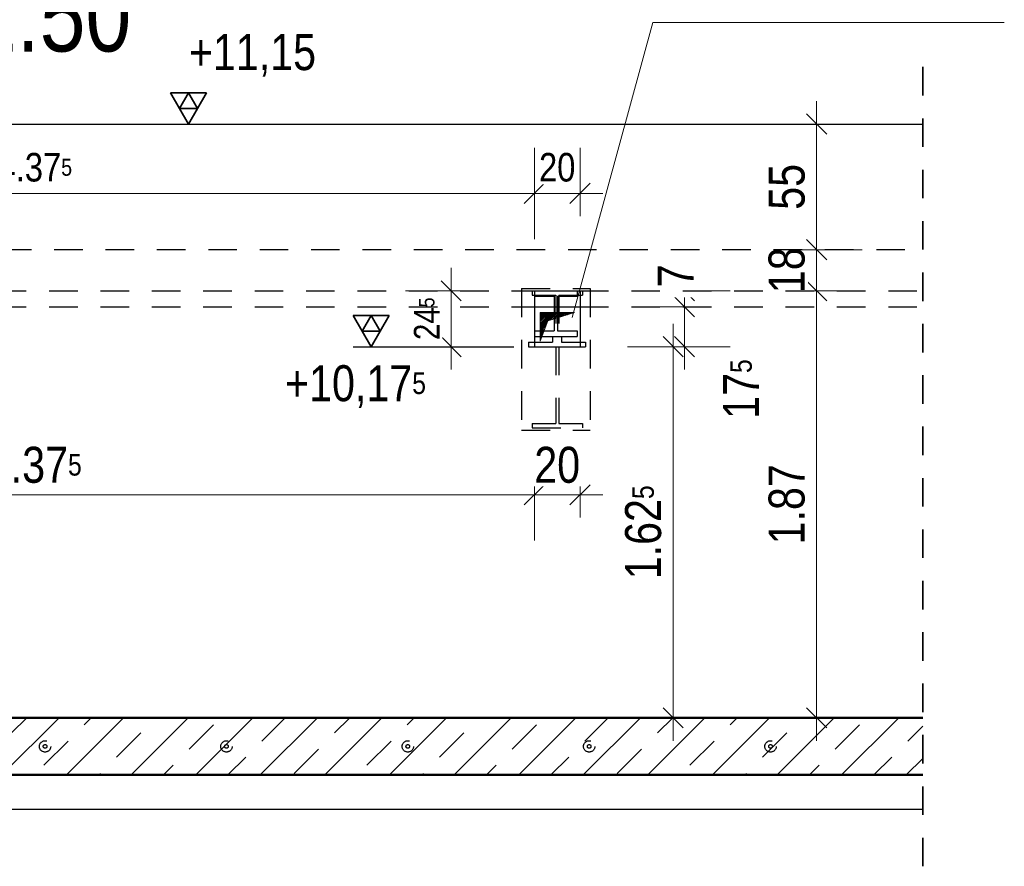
# Model space of a CAD drawing. Header units: millimetres. Extents: x -13 to 146, y -13 to 60.
# Tile 25 of 170: x 26.41 to 30.72, y 9.1 to 12.81. Entities that reach past the tile are written whole.
import ezdxf

# ---------------------------------------------------------------- set-up
doc = ezdxf.new("R2010")
doc.units = ezdxf.units.MM
doc.linetypes.add('HIDDEN', pattern=[0.375, 0.25, -0.125])
for name, color, linetype, lineweight in [('Achsen', 7, 'Continuous', 20), ('Schraffuren', 7, 'Continuous', 20), ('Texte', 7, 'Continuous', 20)]:
    doc.layers.add(name, color=color, linetype=linetype, lineweight=lineweight)
doc.styles.add('Arial Narrow', font='ARIALN.TTF')
doc.dimstyles.new('Arch_Strakon_dimstyle', dxfattribs={"dimtxt": 11.25, "dimasz": 1, "dimexe": 1.25, "dimexo": 0.0625, "dimgap": 1, "dimtad": 0, "dimdec": 5, "dimzin": 12, "dimdsep": 46, "dimtxsty": 'Arial Narrow', "dimblk": 'Arrowhead_Tick', "dimsah": 1, "dimcen": 0, "dimse1": 1, "dimse2": 1, "dimclrd": 6, "dimclrt": 3, "dimazin": 0, "dimtfac": 1, "dimtdec": 4, "dimtmove": 0, "dimatfit": 3, "dimldrblk": 'NONE', "dimfxl": 1, "dimtvp": 1, "dimtolj": 1, "dimtzin": 0, "dimlwd": 13, "dimarcsym": 2})

# ---------------------------------------------------------------- blocks, each defined once
blk = doc.blocks.new('Arrowhead_Tick')
at = {"color": 0, "linetype": 'Continuous', "lineweight": -2}
for p, q in [((0, 20), (0, -10)), ((-1, 0), (0, 0)), ((10, 0), (0, 0))]:
    blk.add_line(p, q, dxfattribs=at)
at = {"color": 2, "linetype": 'Continuous', "lineweight": 35}
blk.add_line((4.42, 4.42), (-4.42, -4.42), dxfattribs=at)
blk = doc.blocks.new('*D260')
at = {"color": 6, "linetype": 'Continuous', "lineweight": 13}
blk.add_line((29.9, 9.7636), (29.9, 11.6136), dxfattribs=at)
at = {"layer": 'Defpoints', "color": 0}
for p in [(29.9, 11.6236), (30.3653, 11.6236), (30.3653, 9.7536)]:
    blk.add_point(p, dxfattribs=at)
at = {"color": 6, "lineweight": 13, "xscale": 0.01, "yscale": 0.01, "zscale": 0.01}
for p, rotation in [((29.9, 11.6236), 90), ((29.9, 9.7536), 270)]:
    blk.add_blockref('Arrowhead_Tick', p, dxfattribs=dict(at, rotation=rotation))
at = {"color": 2, "lineweight": 35, "insert": (29.7696, 10.6886), "char_height": 0.1575, "attachment_point": 5, "rotation": 90, "style": 'Arial Narrow', "bg_fill": 3, "box_fill_scale": 1.1, "bg_fill_color": 256, "bg_fill_true_color": 13158600, "bg_fill_transparency": 0}
blk.add_mtext('\\A1;1.87', dxfattribs=at)
blk = doc.blocks.new('_None')
blk = doc.blocks.new('*D261')
at = {"color": 6, "linetype": 'Continuous', "lineweight": 13}
blk.add_line((29.9, 11.6336), (29.9, 11.7936), dxfattribs=at)
at = {"layer": 'Defpoints', "color": 0}
for p in [(29.9, 11.8036), (30.3653, 11.8036), (30.3653, 11.6236)]:
    blk.add_point(p, dxfattribs=at)
at = {"color": 6, "lineweight": 13, "xscale": 0.01, "yscale": 0.01, "zscale": 0.01}
for p, rotation in [((29.9, 11.8036), 90), ((29.9, 11.6236), 270)]:
    blk.add_blockref('Arrowhead_Tick', p, dxfattribs=dict(at, rotation=rotation))
at = {"color": 2, "lineweight": 35, "insert": (29.7696, 11.7136), "char_height": 0.1575, "attachment_point": 5, "rotation": 90, "style": 'Arial Narrow', "bg_fill": 3, "box_fill_scale": 1.1, "bg_fill_color": 256, "bg_fill_true_color": 13158600, "bg_fill_transparency": 0}
blk.add_mtext('\\A1;18', dxfattribs=at)
blk = doc.blocks.new('*D262')
at = {"color": 6, "linetype": 'Continuous', "lineweight": 13}
blk.add_line((29.9, 11.8136), (29.9, 12.3436), dxfattribs=at)
at = {"layer": 'Defpoints', "color": 0}
for p in [(29.9, 12.3536), (30.3653, 12.3536), (30.3653, 11.8036)]:
    blk.add_point(p, dxfattribs=at)
at = {"color": 6, "lineweight": 13, "xscale": 0.01, "yscale": 0.01, "zscale": 0.01}
for p, rotation in [((29.9, 12.3536), 90), ((29.9, 11.8036), 270)]:
    blk.add_blockref('Arrowhead_Tick', p, dxfattribs=dict(at, rotation=rotation))
at = {"color": 2, "lineweight": 35, "insert": (29.7699, 12.0786), "char_height": 0.1575, "attachment_point": 5, "rotation": 90, "style": 'Arial Narrow', "bg_fill": 3, "box_fill_scale": 1.1, "bg_fill_color": 256, "bg_fill_true_color": 13158600, "bg_fill_transparency": 0}
blk.add_mtext('\\A1;55', dxfattribs=at)
blk = doc.blocks.new('*D263')
at = {"color": 6, "linetype": 'Continuous', "lineweight": 13}
blk.add_line((29.2717, 9.7636), (29.2717, 11.3686), dxfattribs=at)
at = {"layer": 'Defpoints', "color": 0}
for p in [(28.8642, 11.3786), (29.2717, 11.3786), (30.3653, 9.7536)]:
    blk.add_point(p, dxfattribs=at)
at = {"color": 6, "lineweight": 13, "xscale": 0.01, "yscale": 0.01, "zscale": 0.01}
for p, rotation in [((29.2717, 11.3786), 90), ((29.2717, 9.7536), 270)]:
    blk.add_blockref('Arrowhead_Tick', p, dxfattribs=dict(at, rotation=rotation))
at = {"color": 2, "lineweight": 35, "insert": (29.1413, 10.5661), "char_height": 0.1575, "attachment_point": 5, "rotation": 90, "style": 'Arial Narrow', "bg_fill": 3, "box_fill_scale": 1.1, "bg_fill_color": 256, "bg_fill_true_color": 13158600, "bg_fill_transparency": 0}
blk.add_mtext('\\A1;1.62{\\A1;\\H.6x;\\S5;}', dxfattribs=at)
blk = doc.blocks.new('*D264')
at = {"color": 6, "linetype": 'Continuous', "lineweight": 13}
blk.add_line((29.3217, 11.3886), (29.3217, 11.5436), dxfattribs=at)
at = {"layer": 'Defpoints', "color": 0}
for p in [(28.8642, 11.5536), (29.3217, 11.5536), (28.8642, 11.3786)]:
    blk.add_point(p, dxfattribs=at)
at = {"color": 6, "lineweight": 13, "xscale": 0.01, "yscale": 0.01, "zscale": 0.01}
for p, rotation in [((29.3217, 11.5536), 90), ((29.3217, 11.3786), 270)]:
    blk.add_blockref('Arrowhead_Tick', p, dxfattribs=dict(at, rotation=rotation))
at = {"color": 2, "lineweight": 35, "insert": (29.5697, 11.1933), "char_height": 0.1575, "attachment_point": 5, "rotation": 90, "style": 'Arial Narrow', "bg_fill": 3, "box_fill_scale": 1.1, "bg_fill_color": 256, "bg_fill_true_color": 13158600, "bg_fill_transparency": 0}
blk.add_mtext('\\A1;17{\\A1;\\H.6x;\\S5;}', dxfattribs=at)
blk = doc.blocks.new('*D265')
at = {"color": 6, "linetype": 'Continuous', "lineweight": 13}
for p, q in [((29.3217, 11.6336), (29.3217, 11.6436)), ((29.3217, 11.5536), (29.3217, 11.6236)), ((29.3217, 11.5436), (29.3217, 11.5336))]:
    blk.add_line(p, q, dxfattribs=at)
at = {"layer": 'Defpoints', "color": 0}
for p in [(30.3653, 11.6236), (28.8642, 11.5536)]:
    blk.add_point(p, dxfattribs=at)
at = {"color": 6, "lineweight": 13, "xscale": 0.01, "yscale": 0.01, "zscale": 0.01}
for p, rotation in [((29.3217, 11.5536), 90), ((29.3217, 11.6236), 270)]:
    blk.add_blockref('Arrowhead_Tick', p, dxfattribs=dict(at, rotation=rotation))
at = {"color": 2, "lineweight": 35, "insert": (29.2829, 11.689), "char_height": 0.1575, "attachment_point": 5, "rotation": 90, "style": 'Arial Narrow', "bg_fill": 3, "box_fill_scale": 1.1, "bg_fill_color": 256, "bg_fill_true_color": 13158600, "bg_fill_transparency": 0}
blk.add_mtext('\\A1;7', dxfattribs=at)
at = {"layer": 'Defpoints', "color": 0}
blk.add_point((29.3217, 11.6236), dxfattribs=at)
blk = doc.blocks.new('*D271')
at = {"color": 6, "linetype": 'Continuous', "lineweight": 13}
blk.add_line((24.2992, 10.7302), (28.6542, 10.7302), dxfattribs=at)
at = {"layer": 'Defpoints', "color": 0}
for p in [(28.6642, 11.5536), (28.6642, 10.7302), (24.2892, 10.1986)]:
    blk.add_point(p, dxfattribs=at)
at = {"color": 6, "lineweight": 13, "xscale": 0.01, "yscale": 0.01, "zscale": 0.01}
blk.add_blockref('Arrowhead_Tick', (28.6642, 10.7302), dxfattribs=at)
at = {"color": 6, "lineweight": 13, "xscale": 0.01, "yscale": 0.01, "zscale": 0.01, "rotation": 180}
blk.add_blockref('Arrowhead_Tick', (24.2892, 10.7302), dxfattribs=at)
at = {"color": 2, "lineweight": 35, "insert": (26.4767, 10.8606), "char_height": 0.1575, "attachment_point": 5, "style": 'Arial Narrow', "bg_fill": 3, "box_fill_scale": 1.1, "bg_fill_color": 256, "bg_fill_true_color": 13158600, "bg_fill_transparency": 0}
blk.add_mtext('\\A1;4.37{\\A1;\\H.6x;\\S5;}', dxfattribs=at)
blk = doc.blocks.new('*D272')
at = {"color": 6, "linetype": 'Continuous', "lineweight": 13}
blk.add_line((28.6742, 10.7302), (28.8542, 10.7302), dxfattribs=at)
at = {"layer": 'Defpoints', "color": 0}
for p in [(28.6642, 11.5536), (28.8642, 11.5536), (28.8642, 10.7302)]:
    blk.add_point(p, dxfattribs=at)
at = {"color": 6, "lineweight": 13, "xscale": 0.01, "yscale": 0.01, "zscale": 0.01}
blk.add_blockref('Arrowhead_Tick', (28.8642, 10.7302), dxfattribs=at)
at = {"color": 6, "lineweight": 13, "xscale": 0.01, "yscale": 0.01, "zscale": 0.01, "rotation": 180}
blk.add_blockref('Arrowhead_Tick', (28.6642, 10.7302), dxfattribs=at)
at = {"color": 2, "lineweight": 35, "insert": (28.7642, 10.8606), "char_height": 0.1575, "attachment_point": 5, "style": 'Arial Narrow', "bg_fill": 3, "box_fill_scale": 1.1, "bg_fill_color": 256, "bg_fill_true_color": 13158600, "bg_fill_transparency": 0}
blk.add_mtext('\\A1;20', dxfattribs=at)
blk = doc.blocks.new('*D802')
at = {"color": 6, "linetype": 'Continuous', "lineweight": 13}
blk.add_line((24.2996, 12.05), (28.6542, 12.05), dxfattribs=at)
at = {"layer": 'Defpoints', "color": 0}
for p in [(28.6642, 12.05), (24.2896, 11.6236), (28.6642, 11.3786)]:
    blk.add_point(p, dxfattribs=at)
at = {"color": 6, "lineweight": 13, "xscale": 0.01, "yscale": 0.01, "zscale": 0.01}
blk.add_blockref('Arrowhead_Tick', (28.6642, 12.05), dxfattribs=at)
at = {"color": 6, "lineweight": 13, "xscale": 0.01, "yscale": 0.01, "zscale": 0.01, "rotation": 180}
blk.add_blockref('Arrowhead_Tick', (24.2896, 12.05), dxfattribs=at)
at = {"color": 3, "lineweight": 35, "insert": (26.4769, 12.1638), "char_height": 0.125, "attachment_point": 5, "style": 'Arial Narrow', "bg_fill": 3, "box_fill_scale": 1.1, "bg_fill_color": 256, "bg_fill_true_color": 13158600, "bg_fill_transparency": 0}
blk.add_mtext('\\A1;4.37{\\A1;\\H.6x;\\S5;}', dxfattribs=at)
blk = doc.blocks.new('*D803')
at = {"color": 6, "linetype": 'Continuous', "lineweight": 13}
blk.add_line((28.6742, 12.05), (28.8542, 12.05), dxfattribs=at)
at = {"layer": 'Defpoints', "color": 0}
for p in [(28.8642, 12.05), (28.6642, 11.3786), (28.8642, 11.3786)]:
    blk.add_point(p, dxfattribs=at)
at = {"color": 6, "lineweight": 13, "xscale": 0.01, "yscale": 0.01, "zscale": 0.01}
blk.add_blockref('Arrowhead_Tick', (28.8642, 12.05), dxfattribs=at)
at = {"color": 6, "lineweight": 13, "xscale": 0.01, "yscale": 0.01, "zscale": 0.01, "rotation": 180}
blk.add_blockref('Arrowhead_Tick', (28.6642, 12.05), dxfattribs=at)
at = {"color": 3, "lineweight": 35, "insert": (28.7642, 12.1638), "char_height": 0.125, "attachment_point": 5, "style": 'Arial Narrow', "bg_fill": 3, "box_fill_scale": 1.1, "bg_fill_color": 256, "bg_fill_true_color": 13158600, "bg_fill_transparency": 0}
blk.add_mtext('\\A1;20', dxfattribs=at)
blk = doc.blocks.new('*D815')
at = {"layer": 'Defpoints', "color": 0}
for p in [(28.6547, 11.6236), (28.6642, 11.3786)]:
    blk.add_point(p, dxfattribs=at)
at = {"layer": 'Texte', "color": 6, "linetype": 'Continuous', "lineweight": 13}
blk.add_line((28.3, 11.3886), (28.3, 11.6136), dxfattribs=at)
at = {"layer": 'Texte', "color": 6, "lineweight": 13, "xscale": 0.01, "yscale": 0.01, "zscale": 0.01}
for p, rotation in [((28.3, 11.6236), 90), ((28.3, 11.3786), 270)]:
    blk.add_blockref('Arrowhead_Tick', p, dxfattribs=dict(at, rotation=rotation))
at = {"layer": 'Texte', "color": 3, "lineweight": 35, "insert": (28.1935, 11.5011), "char_height": 0.1125, "attachment_point": 5, "rotation": 90, "style": 'Arial Narrow', "bg_fill": 3, "box_fill_scale": 1.1, "bg_fill_color": 256, "bg_fill_true_color": 13158600, "bg_fill_transparency": 0}
blk.add_mtext('\\A1;24{\\A1;\\H.6x;\\S5;}', dxfattribs=at)
at = {"layer": 'Defpoints', "color": 0}
blk.add_point((28.3, 11.6236), dxfattribs=at)

msp = doc.modelspace()

# ---------------------------------------------------------------- hatches: boundary and pattern name
at = {"lineweight": 13}
h = msp.add_hatch(dxfattribs=at)
h.set_pattern_fill('Mau', color=6, scale=0.01, angle=45, style=0, pattern_type=2)
h.set_pattern_definition([(45, (0, 0), (-0.0036769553, 0.0036769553), [])])
h.paths.add_polyline_path([(28.689236, 11.403648), (28.723125, 11.492051), (28.839236, 11.528648), (28.689236, 11.528648)])
at = {"layer": 'Schraffuren', "lineweight": 13}
h = msp.add_hatch(dxfattribs=at)
h.set_pattern_fill('bB', color=6, scale=0.01, angle=45, style=0, pattern_type=2)
h.set_pattern_definition([(45, (0, 0), (-0.1414214, 0.1414214), [0.15, -0.1]), (45, (-0.07071, 0.07071), (-0.1414214, 0.1414214), [])])
h.paths.add_polyline_path([(30.365306, 9.503648), (30.365306, 9.753648), (24.039236, 9.753648), (24.039236, 9.503648)])

# ---------------------------------------------------------------- linework, layer by layer
at = {"color": 5, "linetype": 'Continuous', "lineweight": 18}
for p, q in [((29.183669, 12.798061), (28.830043, 11.507325)), ((30.721943, 12.798061), (29.183669, 12.798061))]:
    msp.add_line(p, q, dxfattribs=at)
at = {"color": 2, "linetype": 'Continuous', "lineweight": 35}
for p, q in [((27.22875, 12.490043), (27.07125, 12.490043)), ((27.07125, 12.490043), (27.15, 12.353648)), ((27.15, 12.490043), (27.110625, 12.421846)), ((27.15, 12.353648), (27.22875, 12.490043)), ((27.189375, 12.421846), (27.15, 12.490043)), ((27.110625, 12.421846), (27.189375, 12.421846))]:
    msp.add_line(p, q, dxfattribs=at)
at = {"color": 3, "linetype": 'Continuous', "lineweight": 25}
msp.add_line((27.07125, 12.353648), (27.699675, 12.353648), dxfattribs=at)
at = {"color": 6, "linetype": 'Continuous', "lineweight": 13}
for p, q in [((28.689236, 11.403648), (28.689236, 11.528648)), ((28.689236, 11.528648), (28.839236, 11.528648)), ((28.723125, 11.492051), (28.839236, 11.528648)), ((28.689236, 11.403648), (28.723125, 11.492051))]:
    msp.add_line(p, q, dxfattribs=at)
at = {"color": 4, "linetype": 'Continuous', "lineweight": 50}
msp.add_line((24.289235, 9.503648), (30.365306, 9.503648), dxfattribs=at)
at = {"color": 3, "linetype": 'HIDDEN', "lineweight": 25, "ltscale": 0.5}
for centre, radius in [((26.521735, 9.628648), 0.025), ((26.521735, 9.628648), 0.008), ((27.315902, 9.628648), 0.025), ((27.315902, 9.628648), 0.008), ((28.110068, 9.628648), 0.025), ((28.110068, 9.628648), 0.008)]:
    msp.add_circle(centre, radius, dxfattribs=at)
at = {"layer": 'Achsen', "color": 3, "linetype": 'Continuous', "lineweight": 25}
msp.add_line((24.289608, 9.353648), (30.365306, 9.353648), dxfattribs=at)

# ---------------------------------------------------------------- texts
at = {"color": 2, "lineweight": 35, "insert": (27.101175, 12.747398), "char_height": 0.1575, "attachment_point": 1, "line_spacing_factor": 0.9, "style": 'Arial Narrow'}
msp.add_mtext(' +11,15', dxfattribs=at)
at = {"layer": 'Achsen', "color": 1, "lineweight": 70, "style": 'Arial Narrow'}
msp.add_text('Schnitt B - B   M. 1:50', height=0.315, dxfattribs=at).set_placement((23.389299, 12.671309))

# ---------------------------------------------------------------- next in the draw order: dimensions: what is measured, and where the dimension line sits
at = {"lineweight": 35}
dim = msp.add_linear_dim(base=(29.9, 11.623648), p1=(30.365306, 9.753648), p2=(30.365306, 11.623648), angle=90, text='1.87', dimstyle='Arch_Strakon_dimstyle', override={"dimscale": 0.01, "dimtxt": 15.75, "dimasz": 1, "dimgap": 5, "dimtad": 1, "dimjust": 0, "dimtih": 0, "dimtoh": 0, "dimdec": 5, "dimdsep": 46, "dimtxsty": 'Arial Narrow', "dimclrd": 6, "dimclrt": 2, "dimtix": 1, "dimtofl": 255, "dimtmove": 0, "dimatfit": 2, "dimfxl": 0, "dimfxlon": 0, "dimtvp": 31.746032, "dimtfill": 1, "dimtfillclr": 7, "dimlwd": 13}, dxfattribs=at)
dim.commit()
dim.dimension.update_dxf_attribs({"geometry": '*D260', "text_midpoint": (29.9, 10.688648), "dimtype": 160})
dim = msp.add_linear_dim(base=(28.664236, 10.730154), p1=(24.289235, 10.198648), p2=(28.664236, 11.553648), text='4.37{\\A1;\\H.6x;\\S5;}', dimstyle='Arch_Strakon_dimstyle', override={"dimscale": 0.01, "dimtxt": 15.75, "dimasz": 1, "dimgap": 5, "dimtad": 1, "dimjust": 0, "dimtih": 0, "dimtoh": 0, "dimdec": 5, "dimdsep": 46, "dimtxsty": 'Arial Narrow', "dimclrd": 6, "dimclrt": 2, "dimtix": 1, "dimtofl": 255, "dimtmove": 0, "dimatfit": 2, "dimfxl": 0, "dimfxlon": 0, "dimtvp": 31.746032, "dimtfill": 1, "dimtfillclr": 7, "dimlwd": 13}, dxfattribs=at)
dim.commit()
dim.dimension.update_dxf_attribs({"geometry": '*D271', "text_midpoint": (26.476735, 10.730154), "dimtype": 160})

# ---------------------------------------------------------------- next in the draw order: linework, layer by layer
at = {"color": 2, "linetype": 'Continuous', "lineweight": 35}
for p, q in [((28.02875, 11.515043), (27.87125, 11.515043)), ((27.87125, 11.515043), (27.95, 11.378648)), ((27.95, 11.515043), (27.910625, 11.446846)), ((27.95, 11.378648), (28.02875, 11.515043)), ((27.989375, 11.446846), (27.95, 11.515043)), ((27.910625, 11.446846), (27.989375, 11.446846))]:
    msp.add_line(p, q, dxfattribs=at)

# ---------------------------------------------------------------- next in the draw order: dimensions: what is measured, and where the dimension line sits
at = {"lineweight": 35}
for base, p1, p2, text, picture, middle in [((29.9, 11.803648), (30.365306, 11.623648), (30.365306, 11.803648), '18', '*D261', (29.9, 11.713648)), ((29.271727, 11.378648), (30.365306, 9.753648), (28.864236, 11.378648), '1.62{\\A1;\\H.6x;\\S5;}', '*D263', (29.271727, 10.566148))]:
    dim = msp.add_linear_dim(base=base, p1=p1, p2=p2, angle=90, text=text, dimstyle='Arch_Strakon_dimstyle', override={"dimscale": 0.01, "dimtxt": 15.75, "dimasz": 1, "dimgap": 5, "dimtad": 1, "dimjust": 0, "dimtih": 0, "dimtoh": 0, "dimdec": 5, "dimdsep": 46, "dimtxsty": 'Arial Narrow', "dimclrd": 6, "dimclrt": 2, "dimtix": 1, "dimtofl": 255, "dimtmove": 0, "dimatfit": 2, "dimfxl": 0, "dimfxlon": 0, "dimtvp": 31.746032, "dimtfill": 1, "dimtfillclr": 7, "dimlwd": 13}, dxfattribs=at)
    dim.commit()
    dim.dimension.update_dxf_attribs({"geometry": picture, "text_midpoint": middle, "dimtype": 160})

# ---------------------------------------------------------------- next in the draw order: linework, layer by layer
at = {"color": 4, "linetype": 'Continuous', "lineweight": 50}
msp.add_line((24.289235, 9.753648), (30.365306, 9.753648), dxfattribs=at)
at = {"color": 3, "linetype": 'HIDDEN', "lineweight": 25, "ltscale": 0.5}
for centre, radius in [((28.904235, 9.628648), 0.025), ((28.904235, 9.628648), 0.008), ((29.698402, 9.628648), 0.025), ((29.698402, 9.628648), 0.008)]:
    msp.add_circle(centre, radius, dxfattribs=at)

# ---------------------------------------------------------------- next in the draw order: dimensions: what is measured, and where the dimension line sits
at = {"lineweight": 35}
for base, p1, p2, text, override, picture, middle in [((29.9, 12.353648), (30.365306, 11.803648), (30.365306, 12.353648), '55', {"dimscale": 0.01, "dimtxt": 15.75, "dimasz": 1, "dimgap": 5, "dimtad": 1, "dimjust": 0, "dimtih": 0, "dimtoh": 0, "dimdec": 5, "dimdsep": 46, "dimtxsty": 'Arial Narrow', "dimclrd": 6, "dimclrt": 2, "dimtix": 1, "dimtofl": 255, "dimtmove": 0, "dimatfit": 2, "dimfxl": 0, "dimfxlon": 0, "dimtvp": 31.746032, "dimtfill": 1, "dimtfillclr": 7, "dimlwd": 13}, '*D262', (29.9, 12.078648)), ((29.321727, 11.553648), (28.864236, 11.378648), (28.864236, 11.553648), '17{\\A1;\\H.6x;\\S5;}', {"dimscale": 0.01, "dimtxt": 15.75, "dimasz": 1, "dimgap": 5, "dimtad": 0, "dimjust": 0, "dimtih": 0, "dimtoh": 0, "dimdec": 5, "dimdsep": 46, "dimtxsty": 'Arial Narrow', "dimclrd": 6, "dimclrt": 2, "dimtix": 0, "dimtofl": 255, "dimtmove": 2, "dimatfit": 2, "dimfxl": 0, "dimfxlon": 0, "dimtvp": 31.746032, "dimtfill": 1, "dimtfillclr": 7, "dimlwd": 13}, '*D264', (29.569694, 11.193287))]:
    dim = msp.add_linear_dim(base=base, p1=p1, p2=p2, angle=90, text=text, dimstyle='Arch_Strakon_dimstyle', override=override, dxfattribs=at)
    dim.commit()
    dim.dimension.update_dxf_attribs({"geometry": picture, "text_midpoint": middle, "dimtype": 160})

# ---------------------------------------------------------------- next in the draw order: linework, layer by layer
at = {"layer": 'Achsen', "color": 3, "linetype": 'Continuous', "lineweight": 25}
msp.add_line((23.411648, 12.353648), (30.365306, 12.353648), dxfattribs=at)

# ---------------------------------------------------------------- next in the draw order: dimensions: what is measured, and where the dimension line sits
at = {"lineweight": 35}
dim = msp.add_linear_dim(base=(29.321727, 11.623648), p1=(28.864236, 11.553648), p2=(30.365306, 11.623648), angle=90, text='7', dimstyle='Arch_Strakon_dimstyle', override={"dimscale": 0.01, "dimtxt": 15.75, "dimasz": 1, "dimgap": 5, "dimtad": 0, "dimjust": 0, "dimtih": 0, "dimtoh": 0, "dimdec": 5, "dimdsep": 46, "dimtxsty": 'Arial Narrow', "dimclrd": 6, "dimclrt": 2, "dimtix": 0, "dimtofl": 255, "dimtmove": 2, "dimatfit": 2, "dimfxl": 0, "dimfxlon": 0, "dimtvp": 31.746032, "dimtfill": 1, "dimtfillclr": 7, "dimlwd": 13}, dxfattribs=at)
dim.commit()
dim.dimension.update_dxf_attribs({"geometry": '*D265', "text_midpoint": (29.282888, 11.689049), "dimtype": 160})

# ---------------------------------------------------------------- next in the draw order: linework, layer by layer
at = {"color": 2, "linetype": 'HIDDEN', "lineweight": 35, "ltscale": 0.5}
msp.add_line((30.365306, 12.603648), (30.365306, 9.103648), dxfattribs=at)

# ---------------------------------------------------------------- next in the draw order: dimensions: what is measured, and where the dimension line sits
at = {"lineweight": 35}
dim = msp.add_linear_dim(base=(28.864236, 10.730154), p1=(28.664236, 11.553648), p2=(28.864236, 11.553648), text='20', dimstyle='Arch_Strakon_dimstyle', override={"dimscale": 0.01, "dimtxt": 15.75, "dimasz": 1, "dimgap": 5, "dimtad": 1, "dimjust": 0, "dimtih": 0, "dimtoh": 0, "dimdec": 5, "dimdsep": 46, "dimtxsty": 'Arial Narrow', "dimclrd": 6, "dimclrt": 2, "dimtix": 1, "dimtofl": 255, "dimtmove": 0, "dimatfit": 2, "dimfxl": 0, "dimfxlon": 0, "dimtvp": 31.746032, "dimtfill": 1, "dimtfillclr": 7, "dimlwd": 13}, dxfattribs=at)
dim.commit()
dim.dimension.update_dxf_attribs({"geometry": '*D272', "text_midpoint": (28.764236, 10.730154), "dimtype": 160})

# ---------------------------------------------------------------- next in the draw order: linework, layer by layer
at = {"color": 3, "linetype": 'Continuous', "lineweight": 25}
msp.add_line((27.87125, 11.378648), (28.574094, 11.378648), dxfattribs=at)
at = {"color": 3, "linetype": 'HIDDEN', "lineweight": 25, "ltscale": 0.5}
for p, q in [((28.654669, 11.042648), (28.758669, 11.042648)), ((28.654669, 11.042648), (28.654669, 11.023648)), ((28.770669, 11.042648), (28.874669, 11.042648)), ((28.874669, 11.042648), (28.874669, 11.023648)), ((28.608243, 11.013648), (28.908243, 11.013648)), ((28.654669, 11.023648), (28.874669, 11.023648))]:
    msp.add_line(p, q, dxfattribs=at)

# ---------------------------------------------------------------- next in the draw order: texts
at = {"color": 2, "lineweight": 35, "insert": (27.522374, 11.297655), "char_height": 0.1575, "attachment_point": 1, "line_spacing_factor": 0.9, "style": 'Arial Narrow'}
msp.add_mtext(' +10,17{\\A1;\\H.6x;\\S5;}', dxfattribs=at)

# ---------------------------------------------------------------- next in the draw order: dimensions: what is measured, and where the dimension line sits
at = {"lineweight": 35}
dim = msp.add_linear_dim(base=(28.664236, 12.05), p1=(24.289608, 11.623648), p2=(28.664236, 11.378648), text='4.37{\\A1;\\H.6x;\\S5;}', dimstyle='Arch_Strakon_dimstyle', override={"dimscale": 0.01, "dimtxt": 12.5, "dimasz": 1, "dimgap": 5, "dimtad": 1, "dimjust": 0, "dimtih": 0, "dimtoh": 0, "dimdec": 5, "dimdsep": 46, "dimtxsty": 'Arial Narrow', "dimclrd": 6, "dimclrt": 3, "dimtix": 1, "dimtofl": 255, "dimtmove": 0, "dimatfit": 2, "dimfxl": 0, "dimfxlon": 0, "dimtvp": 40, "dimtfill": 1, "dimtfillclr": 7, "dimlwd": 13}, dxfattribs=at)
dim.commit()
dim.dimension.update_dxf_attribs({"geometry": '*D802', "text_midpoint": (26.476922, 12.05), "dimtype": 160})

# ---------------------------------------------------------------- next in the draw order: dimensions: what is measured, and where the dimension line sits
dim = msp.add_linear_dim(base=(28.864236, 12.05), p1=(28.664236, 11.378648), p2=(28.864236, 11.378648), text='20', dimstyle='Arch_Strakon_dimstyle', override={"dimscale": 0.01, "dimtxt": 12.5, "dimasz": 1, "dimgap": 5, "dimtad": 1, "dimjust": 0, "dimtih": 0, "dimtoh": 0, "dimdec": 5, "dimdsep": 46, "dimtxsty": 'Arial Narrow', "dimclrd": 6, "dimclrt": 3, "dimtix": 1, "dimtofl": 255, "dimtmove": 0, "dimatfit": 2, "dimfxl": 0, "dimfxlon": 0, "dimtvp": 40, "dimtfill": 1, "dimtfillclr": 7, "dimlwd": 13}, dxfattribs=at)
dim.commit()
dim.dimension.update_dxf_attribs({"geometry": '*D803', "text_midpoint": (28.764236, 12.05), "dimtype": 160})

# ---------------------------------------------------------------- next in the draw order: linework, layer by layer
at = {"color": 3, "linetype": 'HIDDEN', "lineweight": 25, "ltscale": 0.5}
for p, q in [((23.411648, 11.803648), (30.365306, 11.803648)), ((28.758669, 11.604648), (28.758669, 11.042648)), ((28.770669, 11.604648), (28.874669, 11.604648)), ((28.770669, 11.604648), (28.770669, 11.042648)), ((28.864236, 11.623648), (30.365306, 11.623648)), ((28.874669, 11.623648), (28.874669, 11.604648)), ((28.908243, 11.633648), (28.908243, 11.013648)), ((28.864236, 11.553648), (30.365306, 11.553648)), ((28.743243, 11.423648), (28.783243, 11.423648)), ((28.864236, 11.398648), (28.888243, 11.398648)), ((28.888243, 11.398648), (28.888243, 11.378648)), ((28.864236, 11.378648), (28.888243, 11.378648))]:
    msp.add_line(p, q, dxfattribs=at)
at = {"layer": 'Achsen', "color": 3, "linetype": 'Continuous', "lineweight": 25}
for p, q in [((28.750986, 11.599648), (28.750986, 11.553648)), ((28.765486, 11.599648), (28.851236, 11.599648)), ((28.765486, 11.599648), (28.765486, 11.553648)), ((28.851236, 11.623648), (28.851236, 11.599648)), ((28.864236, 11.623648), (28.864236, 11.553648)), ((28.750986, 11.553648), (28.765486, 11.553648)), ((28.750986, 11.553648), (28.750986, 11.447648)), ((28.765486, 11.553648), (28.864236, 11.553648)), ((28.765486, 11.553648), (28.765486, 11.447648)), ((28.864236, 11.553648), (28.864236, 11.378648)), ((28.765486, 11.447648), (28.851236, 11.447648)), ((28.851236, 11.447648), (28.851236, 11.423648)), ((28.743243, 11.423648), (28.743243, 11.398648)), ((28.783243, 11.423648), (28.851236, 11.423648)), ((28.783243, 11.423648), (28.783243, 11.398648)), ((28.783243, 11.398648), (28.864236, 11.398648))]:
    msp.add_line(p, q, dxfattribs=at)

# ---------------------------------------------------------------- next in the draw order: dimensions: what is measured, and where the dimension line sits
at = {"layer": 'Texte', "lineweight": 35}
dim = msp.add_linear_dim(base=(28.3, 11.623648), p1=(28.664236, 11.378648), p2=(28.654669, 11.623648), angle=90, text='24{\\A1;\\H.6x;\\S5;}', dimstyle='Arch_Strakon_dimstyle', override={"dimscale": 0.01, "dimtxt": 11.25, "dimasz": 1, "dimgap": 5, "dimtad": 1, "dimjust": 0, "dimtih": 0, "dimtoh": 0, "dimdec": 4, "dimdsep": 46, "dimtxsty": 'Arial Narrow', "dimclrd": 6, "dimclrt": 3, "dimtix": 1, "dimtofl": 255, "dimtmove": 0, "dimatfit": 2, "dimfxl": 0, "dimfxlon": 0, "dimtvp": 44.444444, "dimtfill": 1, "dimtfillclr": 7, "dimlwd": 13}, dxfattribs=at)
dim.commit()
dim.dimension.update_dxf_attribs({"geometry": '*D815', "text_midpoint": (28.3, 11.501148), "dimtype": 160})

# ---------------------------------------------------------------- next in the draw order: linework, layer by layer
at = {"color": 3, "linetype": 'HIDDEN', "lineweight": 25, "ltscale": 0.5}
for p, q in [((24.289608, 11.623648), (28.664236, 11.623648)), ((28.608243, 11.633648), (28.908243, 11.633648)), ((28.608243, 11.633648), (28.608243, 11.013648)), ((28.654669, 11.623648), (28.654669, 11.604648)), ((28.654669, 11.604648), (28.758669, 11.604648)), ((24.289608, 11.553648), (28.664236, 11.553648)), ((28.638243, 11.398648), (28.664236, 11.398648)), ((28.638243, 11.398648), (28.638243, 11.378648)), ((28.638243, 11.378648), (28.664236, 11.378648))]:
    msp.add_line(p, q, dxfattribs=at)
at = {"layer": 'Achsen', "color": 3, "linetype": 'Continuous', "lineweight": 25}
for p, q in [((28.664236, 11.623648), (28.864236, 11.623648)), ((28.664236, 11.623648), (28.664236, 11.553648)), ((28.665236, 11.623648), (28.665236, 11.599648)), ((28.665236, 11.599648), (28.750986, 11.599648)), ((28.664236, 11.553648), (28.750986, 11.553648)), ((28.664236, 11.553648), (28.664236, 11.378648)), ((28.665236, 11.447648), (28.750986, 11.447648)), ((28.665236, 11.447648), (28.665236, 11.423648)), ((28.664236, 11.398648), (28.743243, 11.398648)), ((28.665236, 11.423648), (28.743243, 11.423648)), ((28.664236, 11.378648), (28.864236, 11.378648))]:
    msp.add_line(p, q, dxfattribs=at)

doc.saveas('drawing.dxf')
